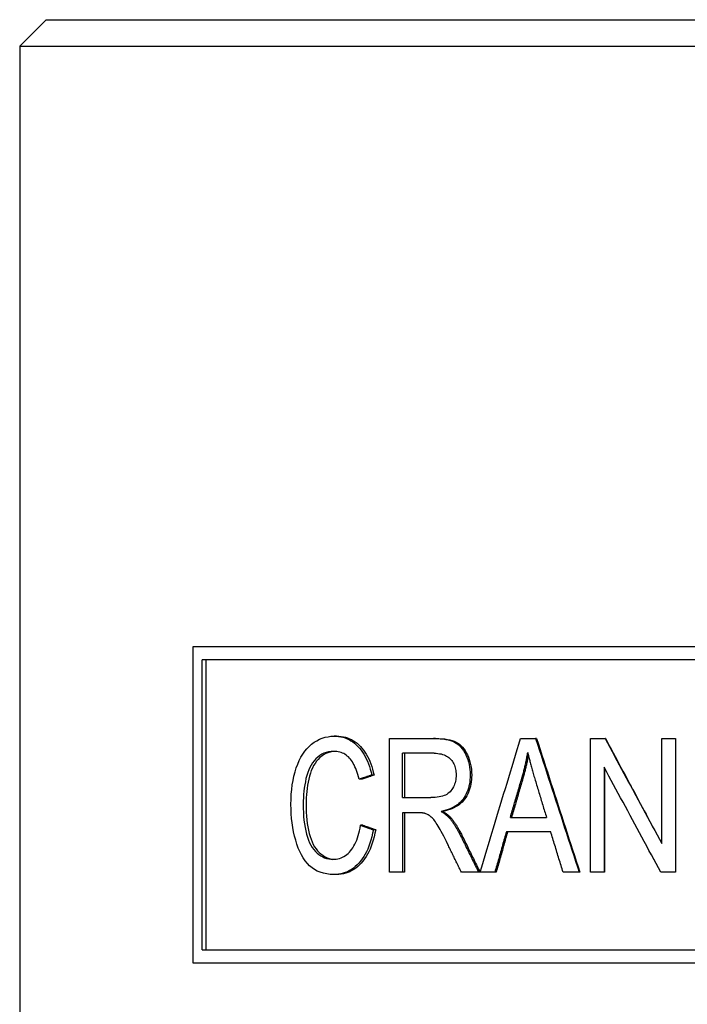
# Model space of a CAD drawing. Header units: millimetres. Extents: x 94 to 3815, y -9 to 477.
# Tile 4 of 14: x 317 to 329, y 335 to 354. Entities that reach past the tile are written whole.
import ezdxf

# ---------------------------------------------------------------- set-up
doc = ezdxf.new("R2010")
doc.units = ezdxf.units.MM
doc.layers.add('DETAIL', color=2, linetype='Continuous')

msp = doc.modelspace()

# ---------------------------------------------------------------- linework, layer by layer
at = {"layer": 'DETAIL'}
for p, q in [((317.254, 354.053), (316.754, 353.553)), ((317.254, 354.053), (340.254, 354.053)), ((316.754, 353.553), (340.754, 353.553)), ((316.754, 353.553), (316.754, 320.953)), ((320.039, 342.148), (320.039, 336.148)), ((333.513, 342.148), (320.039, 342.148)), ((320.216, 336.398), (320.216, 341.898)), ((333.28, 341.898), (320.216, 341.898)), ((320.287, 341.898), (320.287, 336.398)), ((322.771, 340.452), (322.721, 340.452)), ((323.772, 340.407), (324.612, 340.407)), ((323.772, 337.867), (323.772, 340.407)), ((324.647, 340.407), (324.612, 340.407)), ((326.261, 340.407), (326.548, 340.407)), ((326.566, 340.407), (326.548, 340.407)), ((327.59, 340.407), (327.866, 340.407)), ((327.59, 337.867), (327.59, 340.407)), ((327.873, 340.407), (327.866, 340.407)), ((328.941, 340.407), (328.942, 340.407)), ((328.941, 338.416), (328.941, 340.407)), ((328.942, 340.407), (329.202, 340.407)), ((328.942, 338.413), (328.942, 340.407)), ((329.202, 340.407), (329.202, 337.867)), ((324.02, 339.286), (324.02, 340.127)), ((324.623, 340.127), (324.02, 340.127)), ((324.059, 340.127), (324.059, 339.286)), ((327.848, 339.861), (327.848, 337.867)), ((327.856, 339.847), (327.856, 337.867)), ((323.48, 339.712), (323.436, 339.712)), ((323.243, 339.633), (323.197, 339.633)), ((324.02, 339.286), (324.561, 339.286)), ((324.02, 338.996), (324.02, 337.867)), ((324.311, 338.996), (324.02, 338.996)), ((324.059, 338.996), (324.059, 337.867)), ((324.789, 339.023), (324.756, 339.023)), ((326.068, 338.909), (326.754, 338.909)), ((323.271, 338.76), (323.225, 338.76)), ((323.512, 338.675), (323.468, 338.675)), ((326.835, 338.636), (325.992, 338.636)), ((328.924, 337.867), (328.754, 338.183)), ((322.768, 337.825), (322.718, 337.825)), ((324.02, 337.867), (323.772, 337.867)), ((324.059, 337.867), (324.02, 337.867)), ((325.467, 337.867), (325.139, 337.867)), ((325.494, 337.867), (325.467, 337.867)), ((325.774, 337.867), (325.497, 337.867)), ((325.799, 337.867), (325.774, 337.867)), ((327.376, 337.867), (327.07, 337.867)), ((327.387, 337.867), (327.376, 337.867)), ((327.848, 337.867), (327.59, 337.867)), ((327.856, 337.867), (327.848, 337.867)), ((328.924, 337.867), (328.925, 337.867)), ((329.202, 337.867), (328.925, 337.867)), ((320.216, 336.398), (333.28, 336.398)), ((320.039, 336.148), (333.513, 336.148))]:
    msp.add_line(p, q, dxfattribs=at)
at = {"layer": 'DETAIL', "flags": 128}
for points in [[(321.904, 339.157), (321.905, 339.254), (321.91, 339.349), (321.918, 339.44), (321.929, 339.528), (321.943, 339.613), (321.96, 339.695), (321.981, 339.774), (322.004, 339.85), (322.031, 339.922), (322.061, 339.989), (322.093, 340.052), (322.128, 340.11), (322.166, 340.164), (322.206, 340.213), (322.25, 340.258), (322.296, 340.299), (322.345, 340.335), (322.395, 340.366), (322.446, 340.392), (322.498, 340.414), (322.552, 340.43), (322.607, 340.442), (322.663, 340.449), (322.721, 340.452)], [(322.721, 340.452), (322.765, 340.451), (322.808, 340.446), (322.85, 340.44), (322.891, 340.43), (322.93, 340.418), (322.969, 340.403), (323.006, 340.386), (323.042, 340.365), (323.077, 340.342), (323.111, 340.317), (323.144, 340.288), (323.176, 340.257), (323.206, 340.224), (323.235, 340.188), (323.262, 340.15), (323.288, 340.11), (323.312, 340.068), (323.334, 340.024), (323.355, 339.977), (323.374, 339.929), (323.392, 339.878), (323.409, 339.825), (323.423, 339.77), (323.436, 339.712)], [(322.771, 340.452), (322.815, 340.451), (322.857, 340.446), (322.899, 340.44), (322.939, 340.43), (322.978, 340.418), (323.016, 340.403), (323.054, 340.386), (323.089, 340.365), (323.124, 340.342), (323.158, 340.317), (323.19, 340.288), (323.222, 340.257), (323.252, 340.224), (323.28, 340.188), (323.307, 340.15), (323.333, 340.11), (323.357, 340.068), (323.379, 340.024), (323.4, 339.977), (323.419, 339.929), (323.437, 339.878), (323.453, 339.825), (323.467, 339.77), (323.48, 339.712)], [(324.612, 340.407), (324.675, 340.406), (324.734, 340.403), (324.789, 340.398), (324.841, 340.39), (324.888, 340.38), (324.932, 340.369), (324.971, 340.355), (325.007, 340.339), (325.04, 340.32), (325.072, 340.298), (325.101, 340.272), (325.129, 340.244), (325.155, 340.212), (325.18, 340.177), (325.203, 340.138), (325.224, 340.097), (325.243, 340.053), (325.26, 340.008), (325.274, 339.962), (325.285, 339.914), (325.294, 339.866), (325.3, 339.817), (325.304, 339.766), (325.305, 339.714)], [(324.647, 340.407), (324.709, 340.406), (324.767, 340.403), (324.822, 340.398), (324.873, 340.39), (324.92, 340.38), (324.963, 340.369), (325.003, 340.355), (325.038, 340.339), (325.071, 340.32), (325.102, 340.298), (325.131, 340.272), (325.159, 340.244), (325.185, 340.212), (325.21, 340.177), (325.232, 340.138), (325.253, 340.097), (325.272, 340.053), (325.289, 340.008), (325.302, 339.962), (325.314, 339.914), (325.323, 339.866), (325.329, 339.817), (325.333, 339.766), (325.334, 339.714)], [(325.497, 337.867), (325.528, 337.973), (325.56, 338.079), (325.592, 338.185), (325.623, 338.291), (325.655, 338.396), (325.687, 338.502), (325.718, 338.608), (325.75, 338.714), (325.782, 338.82), (325.814, 338.926), (325.845, 339.031), (325.877, 339.137), (325.909, 339.243), (325.941, 339.349), (325.973, 339.455), (326.005, 339.561), (326.037, 339.666), (326.069, 339.772), (326.101, 339.878), (326.133, 339.984), (326.165, 340.09), (326.197, 340.196), (326.229, 340.301), (326.261, 340.407)], [(326.548, 340.407), (326.582, 340.301), (326.617, 340.196), (326.651, 340.09), (326.685, 339.984), (326.72, 339.878), (326.754, 339.772), (326.789, 339.666), (326.823, 339.561), (326.857, 339.455), (326.892, 339.349), (326.926, 339.243), (326.961, 339.137), (326.995, 339.031), (327.03, 338.926), (327.065, 338.82), (327.099, 338.714), (327.134, 338.608), (327.168, 338.502), (327.203, 338.396), (327.237, 338.291), (327.272, 338.185), (327.307, 338.079), (327.341, 337.973), (327.376, 337.867)], [(326.566, 340.407), (326.6, 340.301), (326.634, 340.196), (326.668, 340.09), (326.702, 339.984), (326.737, 339.878), (326.771, 339.772), (326.805, 339.666), (326.839, 339.561), (326.873, 339.455), (326.907, 339.349), (326.942, 339.243), (326.976, 339.137), (327.01, 339.031), (327.044, 338.926), (327.078, 338.82), (327.113, 338.714), (327.147, 338.608), (327.181, 338.502), (327.216, 338.396), (327.25, 338.291), (327.284, 338.185), (327.319, 338.079), (327.353, 337.973), (327.387, 337.867)], [(327.866, 340.407), (327.911, 340.324), (327.955, 340.241), (328, 340.158), (328.045, 340.075), (328.09, 339.992), (328.135, 339.909), (328.179, 339.826), (328.224, 339.743), (328.269, 339.66), (328.314, 339.576), (328.359, 339.493), (328.404, 339.41), (328.449, 339.327), (328.494, 339.244), (328.538, 339.161), (328.583, 339.078), (328.628, 338.995), (328.673, 338.912), (328.718, 338.829), (328.763, 338.746), (328.808, 338.663), (328.853, 338.579), (328.898, 338.496), (328.942, 338.413)], [(327.873, 340.407), (327.91, 340.339), (327.946, 340.27), (327.983, 340.202), (328.02, 340.133), (328.056, 340.065), (328.093, 339.996), (328.13, 339.927), (328.166, 339.859), (328.203, 339.79), (328.24, 339.722), (328.277, 339.653), (328.313, 339.585), (328.35, 339.516), (328.387, 339.448), (328.423, 339.379), (328.46, 339.31), (328.497, 339.242), (328.534, 339.173), (328.57, 339.105), (328.607, 339.036), (328.644, 338.968), (328.681, 338.899), (328.717, 338.831), (328.754, 338.762)], [(322.716, 340.163), (322.666, 340.161), (322.618, 340.155), (322.573, 340.144), (322.529, 340.128), (322.488, 340.109), (322.449, 340.084), (322.412, 340.056), (322.377, 340.023), (322.345, 339.986), (322.315, 339.947), (322.288, 339.904), (322.263, 339.859), (322.241, 339.81), (322.221, 339.759), (322.204, 339.704), (322.189, 339.646), (322.177, 339.587), (322.166, 339.527), (322.157, 339.467), (322.149, 339.406), (322.143, 339.345), (322.139, 339.283), (322.136, 339.221), (322.135, 339.159)], [(322.74, 340.163), (322.693, 340.159), (322.647, 340.15), (322.604, 340.137), (322.563, 340.12), (322.524, 340.099), (322.487, 340.074), (322.452, 340.044), (322.419, 340.011), (322.388, 339.974), (322.36, 339.934), (322.334, 339.892), (322.311, 339.846), (322.29, 339.798), (322.272, 339.747), (322.255, 339.693), (322.241, 339.636), (322.229, 339.578), (322.219, 339.52), (322.21, 339.461), (322.203, 339.401), (322.197, 339.341), (322.193, 339.281), (322.191, 339.22), (322.19, 339.159)], [(323.197, 339.633), (323.186, 339.678), (323.174, 339.721), (323.162, 339.762), (323.148, 339.801), (323.134, 339.838), (323.119, 339.872), (323.104, 339.905), (323.087, 339.935), (323.07, 339.964), (323.052, 339.99), (323.034, 340.014), (323.014, 340.037), (322.994, 340.057), (322.973, 340.075), (322.951, 340.092), (322.928, 340.107), (322.905, 340.12), (322.88, 340.132), (322.855, 340.141), (322.829, 340.149), (322.802, 340.155), (322.774, 340.16), (322.745, 340.163), (322.716, 340.163)], [(324.623, 340.127), (324.658, 340.126), (324.692, 340.123), (324.724, 340.119), (324.754, 340.114), (324.783, 340.106), (324.81, 340.098), (324.835, 340.087), (324.859, 340.075), (324.881, 340.061), (324.902, 340.046), (324.921, 340.029), (324.939, 340.01), (324.955, 339.991), (324.969, 339.97), (324.982, 339.948), (324.994, 339.926), (325.005, 339.903), (325.014, 339.878), (325.021, 339.853), (325.028, 339.827), (325.033, 339.8), (325.036, 339.772), (325.038, 339.744), (325.039, 339.714)], [(326.287, 339.656), (326.293, 339.676), (326.299, 339.696), (326.305, 339.716), (326.31, 339.736), (326.316, 339.756), (326.321, 339.776), (326.326, 339.797), (326.331, 339.817), (326.336, 339.837), (326.341, 339.857), (326.346, 339.877), (326.351, 339.897), (326.355, 339.917), (326.36, 339.938), (326.364, 339.958), (326.368, 339.978), (326.372, 339.998), (326.376, 340.018), (326.38, 340.039), (326.384, 340.059), (326.388, 340.079), (326.392, 340.1), (326.395, 340.12), (326.398, 340.14)], [(326.41, 340.092), (326.406, 340.073), (326.403, 340.055), (326.4, 340.037), (326.396, 340.019), (326.392, 340), (326.389, 339.982), (326.385, 339.964), (326.381, 339.946), (326.377, 339.928), (326.373, 339.909), (326.369, 339.891), (326.365, 339.873), (326.361, 339.855), (326.356, 339.837), (326.352, 339.819), (326.347, 339.801), (326.343, 339.782), (326.338, 339.764), (326.333, 339.746), (326.328, 339.728), (326.323, 339.71), (326.318, 339.692), (326.313, 339.674), (326.308, 339.656)], [(326.398, 340.14), (326.402, 340.123), (326.406, 340.105), (326.411, 340.087), (326.415, 340.069), (326.42, 340.05), (326.425, 340.03), (326.429, 340.011), (326.435, 339.99), (326.44, 339.97), (326.445, 339.949), (326.451, 339.928), (326.457, 339.906), (326.463, 339.884), (326.469, 339.861), (326.475, 339.838), (326.482, 339.815), (326.489, 339.791), (326.495, 339.767), (326.502, 339.742), (326.51, 339.717), (326.517, 339.692), (326.525, 339.666), (326.532, 339.64), (326.54, 339.614)], [(328.925, 337.867), (328.88, 337.95), (328.835, 338.033), (328.79, 338.117), (328.745, 338.2), (328.7, 338.283), (328.656, 338.366), (328.611, 338.449), (328.566, 338.532), (328.521, 338.615), (328.476, 338.698), (328.431, 338.781), (328.386, 338.864), (328.341, 338.947), (328.296, 339.031), (328.252, 339.114), (328.207, 339.197), (328.162, 339.28), (328.117, 339.363), (328.072, 339.446), (328.027, 339.529), (327.983, 339.612), (327.938, 339.695), (327.893, 339.778), (327.848, 339.861)], [(323.436, 339.712), (323.426, 339.709), (323.416, 339.706), (323.406, 339.702), (323.396, 339.699), (323.386, 339.696), (323.376, 339.692), (323.366, 339.689), (323.356, 339.686), (323.346, 339.683), (323.336, 339.679), (323.326, 339.676), (323.316, 339.673), (323.307, 339.669), (323.297, 339.666), (323.287, 339.663), (323.277, 339.659), (323.267, 339.656), (323.257, 339.653), (323.247, 339.649), (323.237, 339.646), (323.227, 339.643), (323.217, 339.64), (323.207, 339.636), (323.197, 339.633)], [(323.48, 339.712), (323.47, 339.709), (323.46, 339.706), (323.45, 339.702), (323.441, 339.699), (323.431, 339.696), (323.421, 339.692), (323.411, 339.689), (323.401, 339.686), (323.391, 339.683), (323.381, 339.679), (323.371, 339.676), (323.361, 339.673), (323.352, 339.669), (323.342, 339.666), (323.332, 339.663), (323.322, 339.659), (323.312, 339.656), (323.302, 339.653), (323.292, 339.649), (323.283, 339.646), (323.273, 339.643), (323.263, 339.64), (323.253, 339.636), (323.243, 339.633)], [(325.039, 339.714), (325.038, 339.684), (325.036, 339.654), (325.031, 339.625), (325.026, 339.596), (325.018, 339.568), (325.01, 339.541), (324.999, 339.513), (324.987, 339.487), (324.973, 339.461), (324.958, 339.438), (324.941, 339.416), (324.923, 339.396), (324.903, 339.378), (324.882, 339.361), (324.86, 339.347), (324.836, 339.334), (324.81, 339.323), (324.782, 339.313), (324.751, 339.305), (324.718, 339.298), (324.682, 339.293), (324.644, 339.289), (324.604, 339.287), (324.561, 339.286)], [(325.305, 339.714), (325.304, 339.67), (325.302, 339.626), (325.297, 339.584), (325.29, 339.543), (325.282, 339.503), (325.272, 339.465), (325.259, 339.427), (325.245, 339.391), (325.229, 339.356), (325.211, 339.322), (325.192, 339.29), (325.17, 339.258), (325.146, 339.228), (325.121, 339.2), (325.093, 339.174), (325.064, 339.15), (325.032, 339.128), (324.999, 339.107), (324.963, 339.088), (324.926, 339.072), (324.886, 339.057), (324.845, 339.044), (324.801, 339.032), (324.756, 339.023)], [(325.334, 339.714), (325.333, 339.67), (325.33, 339.626), (325.325, 339.584), (325.319, 339.543), (325.311, 339.503), (325.3, 339.465), (325.288, 339.427), (325.274, 339.391), (325.258, 339.356), (325.241, 339.322), (325.221, 339.29), (325.2, 339.258), (325.176, 339.228), (325.151, 339.2), (325.124, 339.174), (325.094, 339.15), (325.063, 339.128), (325.03, 339.107), (324.994, 339.088), (324.957, 339.072), (324.918, 339.057), (324.877, 339.044), (324.834, 339.032), (324.789, 339.023)], [(326.068, 338.909), (326.077, 338.94), (326.086, 338.971), (326.096, 339.002), (326.105, 339.033), (326.114, 339.065), (326.123, 339.096), (326.132, 339.127), (326.141, 339.158), (326.15, 339.189), (326.159, 339.22), (326.169, 339.251), (326.178, 339.283), (326.187, 339.314), (326.196, 339.345), (326.205, 339.376), (326.214, 339.407), (326.223, 339.438), (326.233, 339.469), (326.242, 339.5), (326.251, 339.532), (326.26, 339.563), (326.269, 339.594), (326.278, 339.625), (326.287, 339.656)], [(326.308, 339.656), (326.299, 339.625), (326.29, 339.594), (326.281, 339.563), (326.272, 339.532), (326.262, 339.5), (326.253, 339.469), (326.244, 339.438), (326.235, 339.407), (326.226, 339.376), (326.217, 339.345), (326.208, 339.314), (326.199, 339.283), (326.19, 339.251), (326.181, 339.22), (326.172, 339.189), (326.163, 339.158), (326.154, 339.127), (326.145, 339.096), (326.136, 339.065), (326.127, 339.033), (326.117, 339.002), (326.108, 338.971), (326.099, 338.94), (326.09, 338.909)], [(326.54, 339.614), (326.549, 339.584), (326.558, 339.555), (326.567, 339.525), (326.576, 339.496), (326.585, 339.467), (326.594, 339.437), (326.602, 339.408), (326.611, 339.379), (326.62, 339.349), (326.629, 339.32), (326.638, 339.291), (326.647, 339.261), (326.656, 339.232), (326.665, 339.203), (326.674, 339.173), (326.682, 339.144), (326.691, 339.114), (326.7, 339.085), (326.709, 339.056), (326.718, 339.026), (326.727, 338.997), (326.736, 338.968), (326.745, 338.938), (326.754, 338.909)], [(322.718, 337.825), (322.648, 337.827), (322.582, 337.835), (322.519, 337.848), (322.46, 337.867), (322.404, 337.89), (322.352, 337.919), (322.303, 337.953), (322.258, 337.992), (322.215, 338.036), (322.175, 338.085), (322.138, 338.139), (322.104, 338.197), (322.072, 338.26), (322.043, 338.327), (322.017, 338.399), (321.993, 338.476), (321.972, 338.556), (321.954, 338.637), (321.938, 338.72), (321.926, 338.805), (321.916, 338.89), (321.909, 338.978), (321.905, 339.066), (321.904, 339.157)], [(322.135, 339.159), (322.136, 339.079), (322.139, 339.002), (322.144, 338.928), (322.151, 338.856), (322.16, 338.786), (322.171, 338.719), (322.184, 338.655), (322.199, 338.593), (322.216, 338.535), (322.236, 338.48), (322.257, 338.429), (322.281, 338.382), (322.308, 338.339), (322.336, 338.299), (322.367, 338.264), (322.4, 338.232), (322.435, 338.204), (322.47, 338.18), (322.506, 338.16), (322.543, 338.143), (322.581, 338.13), (322.62, 338.121), (322.659, 338.115), (322.699, 338.113)], [(322.19, 339.159), (322.191, 339.081), (322.194, 339.006), (322.199, 338.933), (322.205, 338.863), (322.214, 338.795), (322.224, 338.729), (322.236, 338.666), (322.25, 338.606), (322.266, 338.548), (322.285, 338.494), (322.305, 338.443), (322.327, 338.396), (322.352, 338.353), (322.379, 338.313), (322.408, 338.277), (322.439, 338.245), (322.472, 338.216), (322.506, 338.191), (322.54, 338.169), (322.576, 338.151), (322.612, 338.136), (322.649, 338.125), (322.686, 338.118), (322.725, 338.114)], [(324.451, 338.984), (324.448, 338.985), (324.444, 338.986), (324.44, 338.987), (324.436, 338.988), (324.431, 338.989), (324.427, 338.989), (324.422, 338.99), (324.417, 338.991), (324.412, 338.991), (324.407, 338.992), (324.401, 338.993), (324.395, 338.993), (324.389, 338.994), (324.383, 338.994), (324.377, 338.994), (324.37, 338.995), (324.364, 338.995), (324.357, 338.995), (324.35, 338.995), (324.342, 338.996), (324.335, 338.996), (324.327, 338.996), (324.319, 338.996), (324.311, 338.996)], [(324.881, 338.396), (324.854, 338.451), (324.828, 338.503), (324.803, 338.552), (324.78, 338.597), (324.758, 338.639), (324.736, 338.678), (324.716, 338.713), (324.698, 338.745), (324.68, 338.774), (324.662, 338.801), (324.645, 338.826), (324.629, 338.848), (324.613, 338.869), (324.598, 338.887), (324.583, 338.902), (324.568, 338.916), (324.554, 338.928), (324.54, 338.938), (324.525, 338.948), (324.511, 338.958), (324.496, 338.966), (324.481, 338.973), (324.466, 338.979), (324.451, 338.984)], [(324.756, 339.023), (324.764, 339.018), (324.773, 339.012), (324.781, 339.007), (324.789, 339.002), (324.796, 338.997), (324.804, 338.991), (324.812, 338.986), (324.819, 338.981), (324.826, 338.975), (324.833, 338.97), (324.84, 338.965), (324.846, 338.96), (324.852, 338.954), (324.859, 338.949), (324.865, 338.944), (324.871, 338.939), (324.876, 338.934), (324.882, 338.928), (324.887, 338.923), (324.892, 338.918), (324.897, 338.913), (324.902, 338.908), (324.906, 338.902), (324.911, 338.897)], [(324.789, 339.023), (324.797, 339.018), (324.805, 339.012), (324.814, 339.007), (324.821, 339.002), (324.829, 338.997), (324.837, 338.991), (324.844, 338.986), (324.851, 338.981), (324.858, 338.975), (324.865, 338.97), (324.872, 338.965), (324.878, 338.96), (324.885, 338.954), (324.891, 338.949), (324.897, 338.944), (324.903, 338.939), (324.908, 338.934), (324.914, 338.928), (324.919, 338.923), (324.924, 338.918), (324.929, 338.913), (324.934, 338.908), (324.938, 338.902), (324.943, 338.897)], [(324.911, 338.897), (324.92, 338.886), (324.93, 338.874), (324.939, 338.862), (324.948, 338.85), (324.957, 338.838), (324.967, 338.825), (324.976, 338.812), (324.985, 338.799), (324.994, 338.786), (325.003, 338.773), (325.012, 338.759), (325.021, 338.745), (325.03, 338.731), (325.038, 338.716), (325.047, 338.701), (325.056, 338.686), (325.065, 338.671), (325.073, 338.656), (325.082, 338.64), (325.09, 338.624), (325.099, 338.608), (325.107, 338.592), (325.116, 338.575), (325.124, 338.558)], [(324.943, 338.897), (324.952, 338.886), (324.961, 338.874), (324.97, 338.862), (324.98, 338.85), (324.989, 338.838), (324.998, 338.825), (325.007, 338.812), (325.016, 338.799), (325.025, 338.786), (325.034, 338.773), (325.043, 338.759), (325.052, 338.745), (325.06, 338.731), (325.069, 338.716), (325.078, 338.701), (325.086, 338.686), (325.095, 338.671), (325.104, 338.656), (325.112, 338.64), (325.121, 338.624), (325.129, 338.608), (325.138, 338.592), (325.146, 338.575), (325.154, 338.558)], [(322.699, 338.113), (322.732, 338.114), (322.763, 338.118), (322.794, 338.123), (322.824, 338.131), (322.854, 338.141), (322.882, 338.154), (322.91, 338.169), (322.937, 338.185), (322.963, 338.205), (322.988, 338.226), (323.012, 338.25), (323.036, 338.276), (323.058, 338.304), (323.08, 338.334), (323.1, 338.367), (323.118, 338.402), (323.136, 338.439), (323.153, 338.478), (323.168, 338.52), (323.182, 338.563), (323.194, 338.609), (323.206, 338.657), (323.216, 338.707), (323.225, 338.76)], [(323.225, 338.76), (323.235, 338.756), (323.245, 338.753), (323.255, 338.749), (323.265, 338.746), (323.275, 338.742), (323.286, 338.739), (323.296, 338.735), (323.306, 338.731), (323.316, 338.728), (323.326, 338.724), (323.336, 338.721), (323.346, 338.717), (323.356, 338.714), (323.366, 338.71), (323.376, 338.707), (323.387, 338.703), (323.397, 338.699), (323.407, 338.696), (323.417, 338.692), (323.427, 338.689), (323.437, 338.685), (323.447, 338.682), (323.458, 338.678), (323.468, 338.675)], [(323.271, 338.76), (323.281, 338.756), (323.291, 338.753), (323.301, 338.749), (323.311, 338.746), (323.321, 338.742), (323.331, 338.739), (323.341, 338.735), (323.351, 338.731), (323.361, 338.728), (323.371, 338.724), (323.381, 338.721), (323.391, 338.717), (323.401, 338.714), (323.411, 338.71), (323.421, 338.707), (323.431, 338.703), (323.441, 338.699), (323.451, 338.696), (323.461, 338.692), (323.471, 338.689), (323.481, 338.685), (323.491, 338.682), (323.501, 338.678), (323.512, 338.675)], [(323.468, 338.675), (323.454, 338.607), (323.439, 338.542), (323.422, 338.48), (323.403, 338.42), (323.382, 338.363), (323.36, 338.309), (323.337, 338.258), (323.311, 338.21), (323.284, 338.164), (323.255, 338.121), (323.225, 338.08), (323.193, 338.043), (323.16, 338.008), (323.125, 337.976), (323.089, 337.947), (323.053, 337.922), (323.015, 337.899), (322.976, 337.879), (322.935, 337.863), (322.894, 337.849), (322.852, 337.838), (322.808, 337.831), (322.763, 337.826), (322.718, 337.825)], [(323.512, 338.675), (323.498, 338.607), (323.483, 338.542), (323.466, 338.48), (323.447, 338.42), (323.427, 338.363), (323.405, 338.309), (323.381, 338.258), (323.356, 338.21), (323.329, 338.164), (323.301, 338.121), (323.271, 338.08), (323.239, 338.043), (323.206, 338.008), (323.172, 337.976), (323.136, 337.947), (323.1, 337.922), (323.062, 337.899), (323.023, 337.879), (322.983, 337.863), (322.942, 337.849), (322.9, 337.838), (322.857, 337.831), (322.813, 337.826), (322.768, 337.825)], [(325.124, 338.558), (325.139, 338.53), (325.153, 338.501), (325.167, 338.472), (325.181, 338.443), (325.195, 338.414), (325.21, 338.386), (325.224, 338.357), (325.238, 338.328), (325.252, 338.299), (325.267, 338.27), (325.281, 338.242), (325.295, 338.213), (325.309, 338.184), (325.324, 338.155), (325.338, 338.127), (325.352, 338.098), (325.367, 338.069), (325.381, 338.04), (325.395, 338.011), (325.409, 337.983), (325.424, 337.954), (325.438, 337.925), (325.452, 337.896), (325.467, 337.867)], [(325.154, 338.558), (325.168, 338.53), (325.183, 338.501), (325.197, 338.472), (325.211, 338.443), (325.225, 338.414), (325.239, 338.386), (325.253, 338.357), (325.267, 338.328), (325.281, 338.299), (325.295, 338.27), (325.31, 338.242), (325.324, 338.213), (325.338, 338.184), (325.352, 338.155), (325.366, 338.127), (325.38, 338.098), (325.394, 338.069), (325.409, 338.04), (325.423, 338.011), (325.437, 337.983), (325.451, 337.954), (325.465, 337.925), (325.48, 337.896), (325.494, 337.867)], [(325.992, 338.636), (325.983, 338.604), (325.974, 338.572), (325.965, 338.54), (325.956, 338.508), (325.947, 338.476), (325.937, 338.444), (325.928, 338.412), (325.919, 338.38), (325.91, 338.348), (325.901, 338.316), (325.892, 338.284), (325.883, 338.252), (325.874, 338.22), (325.865, 338.188), (325.856, 338.156), (325.847, 338.124), (325.837, 338.091), (325.828, 338.059), (325.819, 338.027), (325.81, 337.995), (325.801, 337.963), (325.792, 337.931), (325.783, 337.899), (325.774, 337.867)], [(326.015, 338.636), (326.006, 338.604), (325.997, 338.572), (325.988, 338.54), (325.979, 338.508), (325.97, 338.476), (325.961, 338.444), (325.952, 338.412), (325.943, 338.38), (325.934, 338.348), (325.925, 338.316), (325.916, 338.284), (325.907, 338.252), (325.898, 338.22), (325.889, 338.188), (325.88, 338.156), (325.871, 338.124), (325.862, 338.091), (325.853, 338.059), (325.844, 338.027), (325.835, 337.995), (325.826, 337.963), (325.817, 337.931), (325.808, 337.899), (325.799, 337.867)], [(327.07, 337.867), (327.06, 337.899), (327.05, 337.931), (327.041, 337.963), (327.031, 337.995), (327.021, 338.027), (327.011, 338.059), (327.001, 338.091), (326.991, 338.124), (326.982, 338.156), (326.972, 338.188), (326.962, 338.22), (326.952, 338.252), (326.942, 338.284), (326.933, 338.316), (326.923, 338.348), (326.913, 338.38), (326.903, 338.412), (326.893, 338.444), (326.884, 338.476), (326.874, 338.508), (326.864, 338.54), (326.854, 338.572), (326.844, 338.604), (326.835, 338.636)], [(325.139, 337.867), (325.128, 337.889), (325.118, 337.911), (325.107, 337.933), (325.096, 337.955), (325.085, 337.977), (325.075, 337.999), (325.064, 338.021), (325.053, 338.044), (325.042, 338.066), (325.032, 338.088), (325.021, 338.11), (325.01, 338.132), (324.999, 338.154), (324.988, 338.176), (324.978, 338.198), (324.967, 338.22), (324.956, 338.242), (324.946, 338.264), (324.935, 338.286), (324.924, 338.308), (324.913, 338.33), (324.903, 338.352), (324.892, 338.374), (324.881, 338.396)]]:
    msp.add_lwpolyline(points, dxfattribs=at)

doc.saveas('drawing.dxf')
